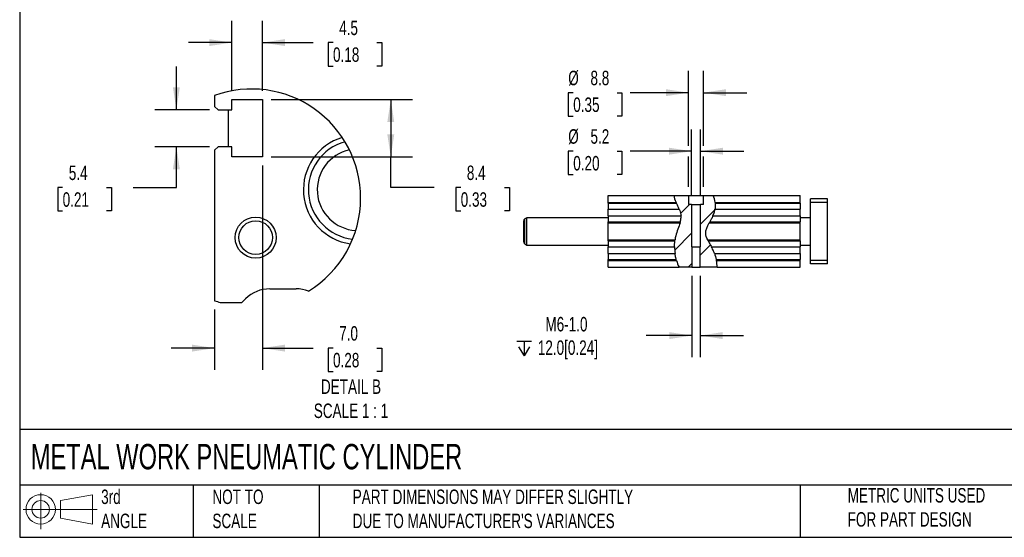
# Model space of a CAD drawing. Header units: millimetres. Extents: x 25 to 1092, y 25 to 838.
# Tile 1 of 4: x 25 to 602, y 25 to 328. Entities that reach past the tile are written whole.
import ezdxf

# ---------------------------------------------------------------- set-up
doc = ezdxf.new("R2010")
doc.units = ezdxf.units.MM
doc.header["$LTSCALE"] = 4
doc.linetypes.add('SLD-Solid', pattern=[0])
doc.layers.add('DIMENSIONS', color=140, linetype='SLD-Solid', lineweight=25)
doc.layers.add('TEXT', color=140, linetype='SLD-Solid', lineweight=25)
doc.layers.add('HATCH', color=6, linetype='SLD-Solid')
doc.layers.add('SLD-DEFPOINTS', color=7, linetype='Continuous')
doc.styles.add('SLDTEXTSTYLE0', font='TXT', dxfattribs={"width": 0.7})
doc.dimstyles.new('SLDDIMSTYLE0', dxfattribs={"dimtxt": 8.632031, "dimasz": 13.208, "dimexe": 0, "dimexo": 0.0625, "dimgap": 2.158008, "dimtad": 0, "dimtih": 1, "dimtoh": 1, "dimrnd": 1e-09, "dimzin": 12, "dimdsep": 46, "dimtxsty": 'SLDTEXTSTYLE0', "dimsah": 1, "dimcen": 0.09, "dimadec": 0, "dimazin": 3, "dimtfac": 1, "dimtmove": 0, "dimatfit": 0, "dimfxl": 0, "dimfrac": 2, "dimtolj": 1, "dimtzin": 12, "dimarcsym": 0})
doc.dimstyles.new('SLDDIMSTYLE7', dxfattribs={"dimtxt": 8.632031, "dimasz": 13.208, "dimexe": 0, "dimexo": 0.0625, "dimgap": 2.158008, "dimtad": 0, "dimtih": 1, "dimtoh": 1, "dimlfac": 0.25, "dimrnd": 1e-09, "dimzin": 12, "dimdsep": 46, "dimtxsty": 'SLDTEXTSTYLE0', "dimsah": 1, "dimcen": 0.09, "dimadec": 0, "dimazin": 3, "dimtfac": 1, "dimtmove": 0, "dimatfit": 0, "dimfxl": 0, "dimfrac": 2, "dimtolj": 1, "dimtzin": 12, "dimarcsym": 0})
doc.dimstyles.new('SLDDIMSTYLE8', dxfattribs={"dimtxt": 8.632031, "dimasz": 13.208, "dimexe": 0, "dimexo": 0.0625, "dimgap": 2.158008, "dimtad": 0, "dimtih": 1, "dimtoh": 1, "dimlfac": 0.25, "dimrnd": 1e-09, "dimzin": 12, "dimdsep": 46, "dimtxsty": 'SLDTEXTSTYLE0', "dimsah": 1, "dimcen": 0.09, "dimadec": 0, "dimazin": 3, "dimtfac": 1, "dimtofl": 0, "dimtmove": 0, "dimatfit": 3, "dimfxl": 0, "dimfrac": 2, "dimtolj": 1, "dimtzin": 12, "dimarcsym": 0})
doc.dimstyles.new('SLDDIMSTYLE9', dxfattribs={"dimtxt": 8.632031, "dimasz": 13.208, "dimexe": 0, "dimexo": 0.0625, "dimgap": 2.158008, "dimtad": 0, "dimtih": 1, "dimtoh": 1, "dimlfac": 0.25, "dimrnd": 1e-09, "dimzin": 4, "dimdsep": 46, "dimtxsty": 'SLDTEXTSTYLE0', "dimsah": 1, "dimcen": 0.09, "dimadec": 0, "dimazin": 1, "dimtfac": 1, "dimtmove": 0, "dimatfit": 0, "dimfxl": 0, "dimfrac": 2, "dimtolj": 1, "dimtzin": 12, "dimarcsym": 0})

# ---------------------------------------------------------------- blocks, each defined once
blk = doc.blocks.new('Block11')
at = {"color": 7, "linetype": 'SLD-Solid', "lineweight": 18}
for p, q in [((10.35, 21.24), (10.35, 0)), ((21.92, 16.67), (40.7, 20.13)), ((40.7, 20.13), (40.7, 2.93)), ((21.92, 6.38), (21.92, 16.67)), ((0, 11.53), (43.49, 11.53)), ((21.92, 6.38), (40.7, 2.93))]:
    blk.add_line(p, q, dxfattribs=at)
for radius in [8.6, 5.14]:
    blk.add_circle((10.35, 11.53), radius, dxfattribs=at)
blk = doc.blocks.new('Block12')
at = {"layer": 'SLD-DEFPOINTS'}
blk.add_blockref('Block11', (0, 0), dxfattribs=at)
blk = doc.blocks.new('SW_SYMBOL_HOLE_DEPTH')
at = {"layer": 'DIMENSIONS', "color": 0}
for p, q in [((0, 3500), (3200, 3500)), ((400, 2220), (1600, 300)), ((1600, 3500), (1600, 300)), ((2800, 2220), (1600, 300))]:
    blk.add_line(p, q, dxfattribs=at)
blk = doc.blocks.new('_D_33')
at = {"layer": 'DIMENSIONS'}
for p, q in [((419.1, 178.4), (419.1, 130.78)), ((424.02, 178.4), (424.02, 130.78)), ((419.1, 143.48), (392.38, 143.48)), ((424.02, 143.48), (449.42, 143.48))]:
    blk.add_line(p, q, dxfattribs=at)
for points in [[(419.1, 143.48), (405.89, 145.51), (405.89, 141.45)], [(424.02, 143.48), (437.23, 141.45), (437.23, 145.51)]]:
    blk.add_solid(points, dxfattribs=at)
at = {"layer": 'DIMENSIONS', "xscale": 0.002688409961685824, "yscale": 0.002688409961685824, "zscale": 0.002688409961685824}
blk.add_blockref('SW_SYMBOL_HOLE_DEPTH', (316.55, 130.9), dxfattribs=at)
at = {"layer": 'DIMENSIONS', "char_height": 8.467, "attachment_point": 1, "style": 'SLDTEXTSTYLE0'}
for s, insert in [('M6-1.0', (333.35, 154.39)), ('12.0[0.24]', (328.9, 140.67))]:
    blk.add_mtext(s, dxfattribs=dict(at, insert=insert))
blk = doc.blocks.new('_D_34')
at = {"layer": 'DIMENSIONS'}
for p, q in [((418.96, 225.36), (418.96, 264.13)), ((424.16, 225.36), (424.16, 264.13)), ((349.65, 251.43), (346.75, 251.43)), ((346.75, 251.43), (346.75, 237.71)), ((375.3, 251.43), (378.2, 251.43)), ((378.2, 251.43), (378.2, 237.71)), ((418.96, 251.43), (383.03, 251.43)), ((424.16, 251.43), (449.56, 251.43)), ((346.75, 237.71), (349.65, 237.71)), ((378.2, 237.71), (375.3, 237.71))]:
    blk.add_line(p, q, dxfattribs=at)
for points in [[(418.96, 251.43), (405.75, 253.46), (405.75, 249.4)], [(424.16, 251.43), (437.37, 249.4), (437.37, 253.46)]]:
    blk.add_solid(points, dxfattribs=at)
at = {"layer": 'DIMENSIONS', "char_height": 8.467, "attachment_point": 1, "style": 'SLDTEXTSTYLE0'}
for s, insert in [('%%c', (346.73, 264.28)), ('5.2', (359.76, 264.28)), ('0.20', (349.65, 248.62))]:
    blk.add_mtext(s, dxfattribs=dict(at, insert=insert))
blk = doc.blocks.new('_D_35')
at = {"layer": 'DIMENSIONS'}
for p, q in [((417.16, 254.48), (417.16, 298.39)), ((425.96, 254.48), (425.96, 298.39)), ((349.65, 285.69), (346.75, 285.69)), ((346.75, 285.69), (346.75, 271.97)), ((375.3, 285.69), (378.2, 285.69)), ((378.2, 285.69), (378.2, 271.97)), ((417.16, 285.69), (383.03, 285.69)), ((425.96, 285.69), (451.36, 285.69)), ((346.75, 271.97), (349.65, 271.97)), ((378.2, 271.97), (375.3, 271.97)), ((417.16, 230.56), (417.16, 248.38)), ((425.96, 230.56), (425.96, 248.38))]:
    blk.add_line(p, q, dxfattribs=at)
for points in [[(417.16, 285.69), (403.95, 287.72), (403.95, 283.65)], [(425.96, 285.69), (439.17, 283.65), (439.17, 287.72)]]:
    blk.add_solid(points, dxfattribs=at)
at = {"layer": 'DIMENSIONS', "char_height": 8.467, "attachment_point": 1, "style": 'SLDTEXTSTYLE0'}
for s, insert in [('%%c', (346.73, 298.53)), ('8.8', (359.76, 298.53)), ('0.35', (349.65, 282.88))]:
    blk.add_mtext(s, dxfattribs=dict(at, insert=insert))
blk = doc.blocks.new('_D_36')
at = {"layer": 'DIMENSIONS'}
for p, q in [((117.18, 275.65), (117.18, 301.05)), ((136.52, 275.65), (104.48, 275.65)), ((136.52, 254.05), (104.48, 254.05)), ((117.18, 230.18), (117.18, 254.05)), ((50.57, 230.18), (47.67, 230.18)), ((47.67, 230.18), (47.67, 216.46)), ((76.22, 230.18), (79.12, 230.18)), ((79.12, 230.18), (79.12, 216.46)), ((91.78, 230.18), (117.18, 230.18)), ((47.67, 216.46), (50.57, 216.46)), ((79.12, 216.46), (76.22, 216.46))]:
    blk.add_line(p, q, dxfattribs=at)
for points in [[(117.18, 275.65), (119.21, 288.86), (115.15, 288.86)], [(117.18, 254.05), (115.15, 240.84), (119.21, 240.84)]]:
    blk.add_solid(points, dxfattribs=at)
at = {"layer": 'DIMENSIONS', "char_height": 8.467, "attachment_point": 1, "style": 'SLDTEXTSTYLE0'}
for s, insert in [('5.4', (54.16, 243.02)), ('0.21', (50.57, 227.37))]:
    blk.add_mtext(s, dxfattribs=dict(at, insert=insert))
blk = doc.blocks.new('_D_37')
at = {"layer": 'DIMENSIONS'}
for p, q in [((149.6, 286.73), (149.6, 327.71)), ((167.6, 286.73), (167.6, 327.71)), ((149.6, 315.01), (124.2, 315.01)), ((167.6, 315.01), (197.25, 315.01)), ((208.94, 315.01), (206.04, 315.01)), ((206.04, 315.01), (206.04, 301.29)), ((234.59, 315.01), (237.49, 315.01)), ((237.49, 315.01), (237.49, 301.29)), ((206.04, 301.29), (208.94, 301.29)), ((237.49, 301.29), (234.59, 301.29))]:
    blk.add_line(p, q, dxfattribs=at)
for points in [[(149.6, 315.01), (136.4, 317.04), (136.4, 312.98)], [(167.6, 315.01), (180.81, 312.98), (180.81, 317.04)]]:
    blk.add_solid(points, dxfattribs=at)
at = {"layer": 'DIMENSIONS', "char_height": 8.467, "attachment_point": 1, "style": 'SLDTEXTSTYLE0'}
for s, insert in [('4.5', (212.53, 327.86)), ('0.18', (208.94, 312.21))]:
    blk.add_mtext(s, dxfattribs=dict(at, insert=insert))
blk = doc.blocks.new('_D_38')
at = {"layer": 'DIMENSIONS'}
for p, q in [((172.68, 281.65), (255.48, 281.65)), ((242.78, 281.65), (242.78, 248.05)), ((172.68, 248.05), (255.48, 248.05)), ((242.78, 230.18), (242.78, 248.05)), ((268.18, 230.18), (242.78, 230.18)), ((283.74, 230.18), (280.84, 230.18)), ((280.84, 230.18), (280.84, 216.46)), ((309.39, 230.18), (312.29, 230.18)), ((312.29, 230.18), (312.29, 216.46)), ((280.84, 216.46), (283.74, 216.46)), ((312.29, 216.46), (309.39, 216.46))]:
    blk.add_line(p, q, dxfattribs=at)
for points in [[(242.78, 281.65), (240.75, 268.44), (244.81, 268.44)], [(242.78, 248.05), (244.81, 261.26), (240.75, 261.26)]]:
    blk.add_solid(points, dxfattribs=at)
at = {"layer": 'DIMENSIONS', "char_height": 8.467, "attachment_point": 1, "style": 'SLDTEXTSTYLE0'}
for s, insert in [('8.4', (287.33, 243.02)), ('0.33', (283.74, 227.37))]:
    blk.add_mtext(s, dxfattribs=dict(at, insert=insert))
blk = doc.blocks.new('_D_39')
at = {"layer": 'DIMENSIONS'}
for p, q in [((167.6, 242.97), (167.6, 123.45)), ((139.6, 158.84), (139.6, 123.45)), ((139.6, 136.15), (114.2, 136.15)), ((167.6, 136.15), (197.25, 136.15)), ((208.94, 136.15), (206.04, 136.15)), ((206.04, 136.15), (206.04, 122.43)), ((234.59, 136.15), (237.49, 136.15)), ((237.49, 136.15), (237.49, 122.43)), ((206.04, 122.43), (208.94, 122.43)), ((237.49, 122.43), (234.59, 122.43))]:
    blk.add_line(p, q, dxfattribs=at)
for points in [[(139.6, 136.15), (126.4, 138.18), (126.4, 134.12)], [(167.6, 136.15), (180.81, 134.12), (180.81, 138.18)]]:
    blk.add_solid(points, dxfattribs=at)
at = {"layer": 'DIMENSIONS', "char_height": 8.467, "attachment_point": 1, "style": 'SLDTEXTSTYLE0'}
for s, insert in [('7.0', (212.53, 149)), ('0.28', (208.94, 133.35))]:
    blk.add_mtext(s, dxfattribs=dict(at, insert=insert))

msp = doc.modelspace()

# ---------------------------------------------------------------- hatches: boundary and pattern name
at = {"layer": 'HATCH'}
h = msp.add_hatch(dxfattribs=at)
h.set_pattern_fill('ANSI31', color=256, scale=4, style=0)
edge = h.paths.add_edge_path(flags=0)
edge.add_spline(control_points=[(408.584, 225.478), (409.018, 221.871), (415.597, 213.575), (407.682, 201.734), (409.057, 188.695), (411.649, 183.478)], knot_values=[0.0193283, 0.0193283, 0.0193283, 0.0193283, 0.0995319, 0.1893849, 0.301917, 0.301917, 0.301917, 0.301917], weights=[1, 1, 1, 1, 1, 1], degree=3, periodic=0)
edge.add_line((411.649, 183.478), (419.102, 183.478))
edge.add_line((419.102, 183.478), (419.102, 195.478))
edge.add_line((419.102, 195.478), (418.96, 195.478))
edge.add_line((418.96, 195.478), (418.96, 220.278))
edge.add_line((418.96, 220.278), (417.16, 220.278))
edge.add_line((417.16, 220.278), (417.16, 225.478))
edge.add_line((417.16, 225.478), (408.584, 225.478))
h = msp.add_hatch(dxfattribs=at)
h.set_pattern_fill('ANSI31', color=256, scale=4, style=0)
edge = h.paths.add_edge_path(flags=0)
edge.add_line((425.96, 225.478), (425.96, 220.278))
edge.add_line((425.96, 220.278), (424.16, 220.278))
edge.add_line((424.16, 220.278), (424.16, 195.478))
edge.add_line((424.16, 195.478), (424.019, 195.478))
edge.add_line((424.019, 195.478), (424.019, 183.478))
edge.add_line((424.019, 183.478), (433.891, 183.478))
edge.add_spline(control_points=[(433.891, 183.478), (433.987, 186.761), (431.627, 195.243), (424.327, 204.161), (433.683, 214.174), (432.977, 222.518), (431.691, 225.478)], knot_values=[0.5102923, 0.5102923, 0.5102923, 0.5102923, 0.5745505, 0.6449075, 0.7391902, 0.8051352, 0.8051352, 0.8051352, 0.8051352], weights=[1, 1, 1, 1, 1, 1, 1], degree=3, periodic=0)
edge.add_line((431.691, 225.478), (425.96, 225.478))

# ---------------------------------------------------------------- linework, layer by layer
for p, q in [((139.605, 284.053), (139.605, 277.652)), ((139.605, 277.652), (141.605, 275.652)), ((149.605, 281.652), (167.605, 281.652)), ((149.605, 275.652), (149.605, 281.652)), ((167.605, 281.652), (167.605, 248.052)), ((141.605, 275.652), (149.605, 275.652)), ((147.605, 275.652), (147.605, 254.052)), ((141.605, 254.052), (139.605, 252.052)), ((149.605, 254.052), (141.605, 254.052)), ((149.605, 248.052), (149.605, 254.052)), ((139.605, 252.052), (139.605, 163.921)), ((167.605, 248.052), (149.605, 248.052)), ((370.06, 221.478), (370.06, 225.478)), ((370.06, 225.478), (408.584, 225.478)), ((408.584, 225.478), (417.16, 225.478)), ((417.16, 225.478), (417.16, 220.278)), ((417.16, 225.478), (425.96, 225.478)), ((425.96, 220.278), (425.96, 225.478)), ((425.96, 225.478), (431.691, 225.478)), ((431.691, 225.478), (482.56, 225.478)), ((482.56, 221.478), (482.56, 225.478)), ((370.06, 221.478), (409.854, 221.478)), ((370.06, 220.943), (370.06, 221.478)), ((370.06, 220.943), (410.098, 220.943)), ((370.06, 220.943), (370.06, 217.407)), ((418.96, 220.278), (417.16, 220.278)), ((418.96, 220.278), (418.96, 195.478)), ((418.96, 220.278), (424.16, 220.278)), ((424.16, 195.478), (424.16, 220.278)), ((425.96, 220.278), (424.16, 220.278)), ((432.777, 221.478), (482.56, 221.478)), ((432.832, 220.943), (482.56, 220.943)), ((482.56, 220.943), (482.56, 221.478)), ((482.56, 220.943), (482.56, 217.407)), ((498.56, 223.478), (488.56, 223.478)), ((488.56, 221.478), (488.56, 223.478)), ((498.56, 221.478), (488.56, 221.478)), ((488.56, 187.478), (488.56, 221.478)), ((498.56, 221.478), (498.56, 223.478)), ((498.56, 187.478), (498.56, 221.478)), ((370.06, 217.407), (411.741, 217.407)), ((370.06, 213.549), (370.06, 217.407)), ((370.06, 213.549), (412.786, 213.549)), ((370.06, 213.549), (370.06, 210.014)), ((431.454, 213.549), (482.56, 213.549)), ((432.686, 217.407), (482.56, 217.407)), ((482.56, 213.549), (482.56, 217.407)), ((482.56, 213.549), (482.56, 210.014)), ((320.56, 210.457), (320.56, 198.499)), ((322.56, 212.478), (321.31, 211.757)), ((321.31, 197.2), (321.31, 211.757)), ((370.06, 212.478), (322.56, 212.478)), ((322.56, 196.478), (322.56, 212.478)), ((370.06, 209.478), (370.06, 210.014)), ((370.06, 210.014), (412.399, 210.014)), ((370.06, 199.478), (370.06, 209.478)), ((370.06, 209.478), (412.253, 209.478)), ((429.338, 209.478), (482.56, 209.478)), ((429.628, 210.014), (482.56, 210.014)), ((488.56, 212.478), (482.56, 212.478)), ((482.56, 209.478), (482.56, 210.014)), ((482.56, 199.478), (482.56, 209.478)), ((321.31, 197.2), (322.56, 196.478)), ((322.56, 196.478), (370.06, 196.478)), ((370.06, 199.478), (409.269, 199.478)), ((370.06, 198.943), (370.06, 199.478)), ((370.06, 198.943), (409.2, 198.943)), ((370.06, 198.943), (370.06, 195.407)), ((428.43, 199.478), (482.56, 199.478)), ((428.705, 198.943), (482.56, 198.943)), ((482.56, 198.943), (482.56, 199.478)), ((482.56, 198.943), (482.56, 195.407)), ((482.56, 196.478), (488.56, 196.478)), ((370.06, 195.407), (409.006, 195.407)), ((370.06, 191.549), (370.06, 195.407)), ((370.06, 191.549), (409.277, 191.549)), ((370.06, 191.549), (370.06, 188.014)), ((419.102, 195.478), (418.96, 195.478)), ((419.102, 195.478), (419.102, 183.478)), ((419.102, 195.478), (424.019, 195.478)), ((424.019, 183.478), (424.019, 195.478)), ((424.16, 195.478), (424.019, 195.478)), ((430.649, 195.407), (482.56, 195.407)), ((432.365, 191.549), (482.56, 191.549)), ((482.56, 191.549), (482.56, 195.407)), ((482.56, 191.549), (482.56, 188.014)), ((370.06, 187.478), (370.06, 188.014)), ((370.06, 188.014), (409.974, 188.014)), ((370.06, 183.478), (370.06, 187.478)), ((370.06, 187.478), (410.12, 187.478)), ((433.4, 188.014), (482.56, 188.014)), ((433.512, 187.478), (482.56, 187.478)), ((482.56, 187.478), (482.56, 188.014)), ((482.56, 183.478), (482.56, 187.478)), ((498.56, 187.478), (488.56, 187.478)), ((488.56, 185.478), (488.56, 187.478)), ((498.56, 185.478), (488.56, 185.478)), ((498.56, 185.478), (498.56, 187.478)), ((370.06, 183.478), (411.649, 183.478)), ((419.102, 183.478), (411.649, 183.478)), ((419.102, 183.478), (424.019, 183.478)), ((433.891, 183.478), (424.019, 183.478)), ((433.891, 183.478), (482.56, 183.478)), ((171.889, 170.852), (187.32, 170.852)), ((142.838, 162.852), (155.605, 162.852)), ((155.605, 162.852), (157.747, 164.994))]:
    msp.add_line(p, q)
for radius in [12, 9.834]:
    msp.add_circle((163.605, 200.852), radius)
for centre, radius, start, end in [((223.564, 228.866), 31.96, 106.770871, 262.184934), ((223.551, 228.856), 29.059, 105.131319, 263.80782), ((223.526, 228.846), 23.838, 102.036035, 266.887708), ((322.06, 210.457), 1.5, 120, 180), ((322.06, 198.499), 1.5, 180, 240), ((171.889, 150.852), 20, 89.999997, 134.999935), ((187.374, 151.394), 19.458, 68.43375, 90.157411)]:
    msp.add_arc(centre, radius, start, end)
for points in [[(408.584, 225.478), (408.741, 224.176), (409.245, 222.834), (409.854, 221.478)], [(432.777, 221.478), (432.609, 222.861), (432.241, 224.213), (431.691, 225.478)], [(410.098, 220.943), (410.016, 221.121), (409.934, 221.299), (409.854, 221.478)], [(432.777, 221.478), (432.799, 221.3), (432.817, 221.121), (432.832, 220.943)], [(412.253, 209.478), (412.304, 209.656), (412.353, 209.835), (412.399, 210.014)], [(429.628, 210.014), (429.531, 209.835), (429.434, 209.657), (429.338, 209.478)], [(409.2, 198.943), (409.221, 199.121), (409.244, 199.3), (409.269, 199.478)], [(428.43, 199.478), (428.519, 199.299), (428.611, 199.121), (428.705, 198.943)], [(409.006, 195.407), (409.014, 194.121), (409.106, 192.826), (409.277, 191.549)], [(410.12, 187.478), (410.07, 187.656), (410.021, 187.835), (409.974, 188.014)], [(410.12, 187.478), (410.524, 186.061), (411.035, 184.713), (411.649, 183.478)], [(433.4, 188.014), (433.44, 187.835), (433.477, 187.657), (433.512, 187.478)], [(433.891, 183.478), (433.928, 184.728), (433.787, 186.089), (433.512, 187.478)]]:
    msp.add_open_spline(points, degree=3)
for points, knots in [([(411.741, 217.407), (411.602, 217.737), (411.458, 218.059), (411.168, 218.691), (411.021, 219.003), (410.733, 219.607), (410.595, 219.894), (410.334, 220.441), (410.21, 220.702), (410.098, 220.943)], [0, 0, 0, 0, 0.25, 0.25, 0.5, 0.5, 0.75, 0.75, 1, 1, 1, 1]), ([(432.832, 220.943), (432.852, 220.709), (432.867, 220.456), (432.884, 219.914), (432.885, 219.62), (432.866, 219.014), (432.847, 218.702), (432.785, 218.062), (432.741, 217.733), (432.686, 217.407)], [0, 0, 0, 0, 0.25, 0.25, 0.5, 0.5, 0.75, 0.75, 1, 1, 1, 1]), ([(411.741, 217.407), (412.182, 216.361), (412.628, 215.065), (412.769, 213.8), (412.786, 213.549)], [0.077187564, 0.077187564, 0.077187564, 0.077187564, 0.099531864, 0.105097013, 0.105097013, 0.105097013, 0.105097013]), ([(412.399, 210.014), (412.458, 210.245), (412.517, 210.495), (412.598, 210.898), (412.625, 211.037), (412.674, 211.325), (412.697, 211.474), (412.756, 211.927), (412.785, 212.239), (412.812, 212.883), (412.809, 213.217), (412.786, 213.549)], [0, 0, 0, 0, 0.25, 0.25, 0.375, 0.375, 0.5, 0.5, 0.75, 0.75, 1, 1, 1, 1]), ([(431.454, 213.549), (431.304, 213.217), (431.148, 212.893), (430.831, 212.259), (430.67, 211.947), (430.35, 211.343), (430.195, 211.056), (429.9, 210.512), (429.759, 210.255), (429.628, 210.014)], [0, 0, 0, 0, 0.25, 0.25, 0.5, 0.5, 0.75, 0.75, 1, 1, 1, 1]), ([(431.454, 213.549), (431.801, 214.314), (432.3, 215.586), (432.599, 216.896), (432.686, 217.407)], [0.722855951, 0.722855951, 0.722855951, 0.722855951, 0.739190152, 0.749550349, 0.749550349, 0.749550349, 0.749550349]), ([(412.253, 209.478), (411.561, 207.061), (410.068, 203.924), (409.379, 200.266), (409.269, 199.478)], [0.135444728, 0.135444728, 0.135444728, 0.135444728, 0.189384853, 0.20380539, 0.20380539, 0.20380539, 0.20380539]), ([(428.43, 199.478), (427.767, 200.808), (426.585, 203.996), (428.198, 207.356), (429.338, 209.478)], [0.613310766, 0.613310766, 0.613310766, 0.613310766, 0.64490755, 0.692990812, 0.692990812, 0.692990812, 0.692990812]), ([(409.006, 195.407), (409.004, 195.738), (409.007, 196.063), (409.02, 196.542), (409.025, 196.7), (409.039, 197.014), (409.047, 197.17), (409.074, 197.624), (409.096, 197.911), (409.145, 198.453), (409.172, 198.71), (409.2, 198.943)], [0, 0, 0, 0, 0.25, 0.25, 0.375, 0.375, 0.5, 0.5, 0.75, 0.75, 1, 1, 1, 1]), ([(428.705, 198.943), (428.833, 198.698), (428.975, 198.437), (429.279, 197.887), (429.443, 197.594), (429.781, 196.992), (429.954, 196.685), (430.301, 196.056), (430.477, 195.733), (430.649, 195.407)], [0, 0, 0, 0, 0.25, 0.25, 0.5, 0.5, 0.75, 0.75, 1, 1, 1, 1]), ([(409.974, 188.014), (409.912, 188.247), (409.849, 188.498), (409.755, 188.903), (409.723, 189.042), (409.661, 189.33), (409.629, 189.48), (409.538, 189.933), (409.48, 190.244), (409.372, 190.885), (409.322, 191.217), (409.277, 191.549)], [0, 0, 0, 0, 0.25, 0.25, 0.375, 0.375, 0.5, 0.5, 0.75, 0.75, 1, 1, 1, 1]), ([(432.365, 191.549), (432.043, 192.437), (431.487, 193.767), (430.868, 194.99), (430.649, 195.407)], [0.558642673, 0.558642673, 0.558642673, 0.558642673, 0.574550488, 0.583111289, 0.583111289, 0.583111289, 0.583111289]), ([(432.365, 191.549), (432.481, 191.228), (432.591, 190.91), (432.745, 190.437), (432.794, 190.28), (432.89, 189.968), (432.936, 189.812), (433.068, 189.356), (433.146, 189.066), (433.286, 188.515), (433.347, 188.253), (433.4, 188.014)], [0, 0, 0, 0, 0.25, 0.25, 0.375, 0.375, 0.5, 0.5, 0.75, 0.75, 1, 1, 1, 1])]:
    msp.add_open_spline(points, degree=3, knots=knots)
at = {"layer": 'SLD-DEFPOINTS'}
for centre, radius, start, end in [((161.257, 223.987), 63.85, 0.000002, 109.823127), ((161.257, 223.987), 63.85, 301.402683, 0.000008), ((161.256, 223.984), 63.846, 250.176883, 253.233536)]:
    msp.add_arc(centre, radius, start, end, dxfattribs=at)
at = {"layer": 'TEXT'}
for p, q in [((25.4, 838.2), (25.4, 25.4)), ((1092.2, 88.504), (25.4, 88.504)), ((1092.2, 55.88), (25.4, 55.88)), ((127, 55.88), (127, 25.4)), ((200.847, 55.88), (200.847, 25.4)), ((482.586, 55.88), (482.586, 25.4)), ((25.4, 25.4), (1092.2, 25.4))]:
    msp.add_line(p, q, dxfattribs=at)

# ---------------------------------------------------------------- block references
at = {"layer": 'SLD-DEFPOINTS'}
msp.add_blockref('Block12', (27.352, 30.215), dxfattribs=at)

# ---------------------------------------------------------------- texts
at = {"layer": 'TEXT', "style": 'SLDTEXTSTYLE0'}
for s, insert, char_height, attachment_point in [('DETAIL B^JSCALE 1 : 1', (219.482, 117.817), 8.46667, 2), ('METAL WORK PNEUMATIC CYLINDER', (31.863, 80.026), 14.81667, 1), ('3rd^JANGLE', (73.129, 53.351), 8.4667, 1), ('NOT TO^JSCALE', (138.301, 53.351), 8.46667, 1), ("PART DIMENSIONS MAY DIFFER SLIGHTLY ^JDUE TO MANUFACTURER'S VARIANCES", (220.477, 53.363), 8.46667, 1), ('METRIC UNITS USED ^JFOR PART DESIGN', (510.417, 54.224), 8.46667, 1)]:
    msp.add_mtext(s, dxfattribs=dict(at, insert=insert, char_height=char_height, attachment_point=attachment_point))

# ---------------------------------------------------------------- dimensions: what is measured, and where the dimension line sits
at = {"layer": 'DIMENSIONS'}
for base, p1, p2, dimstyle, picture, middle in [((167.605, 315.011), (149.605, 281.652), (167.605, 281.652), 'SLDDIMSTYLE7', '_D_37', (221.767, 315.011)), ((139.605, 136.152), (167.605, 248.052), (139.605, 163.921), 'SLDDIMSTYLE9', '_D_39', (221.767, 136.152))]:
    dim = msp.add_linear_dim(base=base, p1=p1, p2=p2, dimstyle=dimstyle, dxfattribs=at)
    dim.commit()
    dim.dimension.update_dxf_attribs({"geometry": picture, "text_midpoint": middle, "dimtype": 160})
for base, p1, p2, dimstyle, picture, middle in [((117.18, 254.052), (141.605, 275.652), (141.605, 254.052), 'SLDDIMSTYLE7', '_D_36', (117.18, 230.176)), ((242.782, 248.052), (167.605, 281.652), (167.605, 248.052), 'SLDDIMSTYLE8', '_D_38', (242.782, 230.176))]:
    dim = msp.add_linear_dim(base=base, p1=p1, p2=p2, angle=90, dimstyle=dimstyle, dxfattribs=at)
    dim.commit()
    dim.dimension.update_dxf_attribs({"geometry": picture, "text_midpoint": middle, "dimtype": 160})
for base, p1, p2, text, picture, middle in [((417.16, 285.686), (425.96, 225.478), (417.16, 225.478), '%%c<>', '_D_35', (362.478, 285.686)), ((424.16, 251.429), (418.96, 220.278), (424.16, 220.278), '%%c<>', '_D_34', (362.478, 251.429)), ((419.102, 143.478), (424.019, 183.478), (419.102, 183.478), 'M6-1.0\\P{\\fGDT;x}12.0[0.24]', '_D_33', (353.502, 143.478))]:
    dim = msp.add_linear_dim(base=base, p1=p1, p2=p2, text=text, dimstyle='SLDDIMSTYLE0', dxfattribs=at)
    dim.commit()
    dim.dimension.update_dxf_attribs({"geometry": picture, "text_midpoint": middle, "dimtype": 160})

doc.saveas('drawing.dxf')
